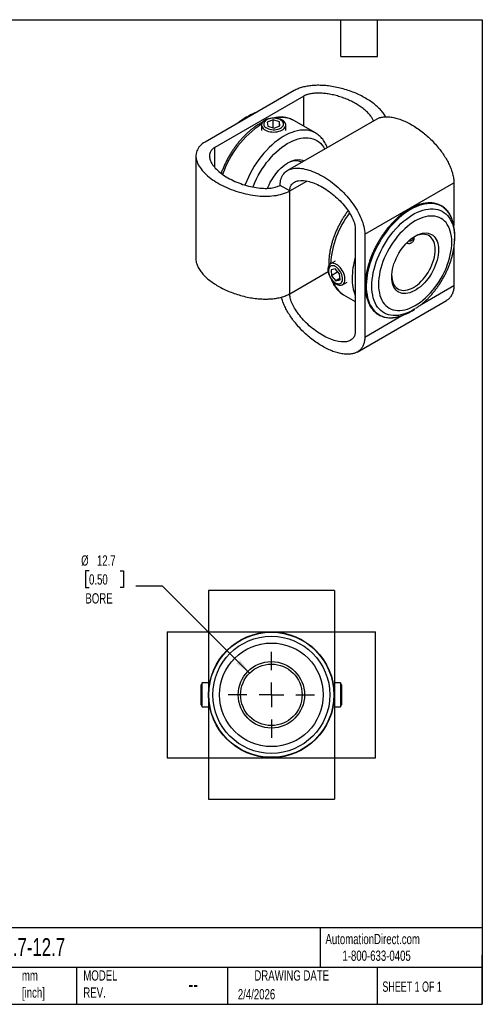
# Model space of a CAD drawing. Header units: millimetres. Extents: x 6 to 273, y 6 to 210.
# Tile 2 of 2: x 178 to 273, y 6 to 210. Entities that reach past the tile are written whole.
import ezdxf

# ---------------------------------------------------------------- set-up
doc = ezdxf.new("R2010")
doc.units = ezdxf.units.MM
doc.linetypes.add('SLD-Center', pattern=[19.05, 15.24, -1.27, 1.27, -1.27])
doc.linetypes.add('SLD-Solid', pattern=[0])
doc.layers.add('CENTER', color=40, linetype='SLD-Center')
doc.layers.add('DIMENSIONS', color=140, linetype='SLD-Solid', lineweight=25)
doc.layers.add('TEXT', color=140, linetype='SLD-Solid', lineweight=25)
doc.styles.add('SLDTEXTSTYLE0', font='TXT', dxfattribs={"width": 0.7})
doc.styles.add('SLDTEXTSTYLE1', font='TXT', dxfattribs={"width": 0.65})
doc.dimstyles.new('SLDDIMSTYLE3', dxfattribs={"dimtxt": 2.158008, "dimasz": 3.302, "dimexe": 0, "dimexo": 0.0625, "dimgap": 0.539502, "dimtad": 0, "dimtih": 1, "dimtoh": 1, "dimdec": 1, "dimrnd": 1e-09, "dimzin": 12, "dimdsep": 46, "dimtxsty": 'SLDTEXTSTYLE0', "dimsah": 1, "dimcen": 0, "dimadec": 0, "dimazin": 3, "dimtfac": 1, "dimtdec": 1, "dimtofl": 0, "dimtmove": 0, "dimatfit": 3, "dimfxl": 0, "dimfrac": 2, "dimtolj": 1, "dimtzin": 12, "dimarcsym": 0})

# ---------------------------------------------------------------- blocks, each defined once
blk = doc.blocks.new('_D_3')
at = {"layer": 'DIMENSIONS'}
for p, q in [((191.91, 95.79), (191.18, 95.79)), ((191.18, 95.79), (191.18, 92.36)), ((198.32, 95.79), (199.05, 95.79)), ((199.05, 95.79), (199.05, 92.36)), ((191.18, 92.36), (191.91, 92.36)), ((199.05, 92.36), (198.32, 92.36)), ((207.09, 92.66), (201.54, 92.66)), ((225.04, 74.71), (207.09, 92.66))]:
    blk.add_line(p, q, dxfattribs=at)
blk.add_solid([(225.04, 74.71), (223.06, 77.4), (222.35, 76.68)], dxfattribs=at)
at = {"layer": 'DIMENSIONS', "char_height": 2.117, "attachment_point": 1, "style": 'SLDTEXTSTYLE0'}
for s, insert in [('%%c', (190.28, 99)), ('12.7', (193.54, 99)), ('0.50', (191.91, 95.09)), ('BORE', (191.16, 91.18))]:
    blk.add_mtext(s, dxfattribs=dict(at, insert=insert))
blk = doc.blocks.new('SW_CENTERMARKSYMBOL_1')
at = {"layer": 'CENTER', "color": 0}
for p, q in [((0, 5.08), (0, 8.89)), ((0, 0), (0, 2.54)), ((-5.08, 0), (-8.89, 0)), ((0, 0), (-2.54, 0)), ((0, 0), (0, -2.54)), ((0, 0), (2.54, 0)), ((5.08, 0), (8.89, 0)), ((0, -5.08), (0, -8.89))]:
    blk.add_line(p, q, dxfattribs=at)

msp = doc.modelspace()

# ---------------------------------------------------------------- linework, layer by layer
for p, q in [((234.23, 194.92), (215.85, 184.3)), ((236.21, 193.77), (217.83, 183.16)), ((236.21, 187.55), (236.21, 193.77)), ((224.47, 189.47), (223.93, 189.14)), ((251.26, 189.05), (232.87, 178.44)), ((227.49, 187.82), (227.49, 186.65)), ((229.87, 188.86), (228.69, 188.38)), ((228.69, 188.38), (228.8, 187.55)), ((228.8, 187.55), (230.11, 187.19)), ((231.18, 188.5), (229.87, 188.86)), ((229.87, 187.26), (229.87, 188.86)), ((230.11, 187.19), (231.3, 187.67)), ((231.3, 187.67), (231.18, 188.5)), ((231.18, 187.62), (231.18, 188.5)), ((232.49, 186.65), (232.49, 187.82)), ((234.14, 188.75), (234.16, 188.74)), ((238.61, 186.17), (234.16, 188.74)), ((217.83, 179.11), (217.83, 183.16)), ((213.95, 181.43), (213.95, 160.2)), ((233.31, 174.22), (231.33, 175.36)), ((233.31, 174.22), (236.83, 176.25)), ((248.8, 165.28), (267.19, 175.89)), ((267.19, 175.89), (267.19, 167.05)), ((233.31, 152.99), (233.31, 174.22)), ((246.82, 166.42), (246.82, 145.19)), ((248.8, 165.28), (248.8, 144.05)), ((267.34, 164.08), (267.35, 164.71)), ((267.34, 164.44), (267.33, 163.89)), ((267.19, 162.47), (267.19, 154.66)), ((242.69, 159.74), (241.71, 159.17)), ((233.31, 152.99), (241.23, 157.56)), ((242.7, 158.12), (241.86, 157.94)), ((241.86, 157.94), (241.94, 156.72)), ((243.26, 157.49), (241.94, 156.72)), ((241.94, 156.72), (242.86, 155.68)), ((243.62, 157.09), (242.7, 158.12)), ((243.7, 155.86), (243.62, 157.09)), ((243.68, 156.16), (242.86, 155.68)), ((242.86, 155.68), (243.7, 155.86)), ((244.21, 154.84), (245.19, 155.41)), ((260.42, 150.76), (267.19, 154.66)), ((244.42, 152.79), (246.82, 151.41)), ((247.26, 140.97), (265.65, 151.59)), ((248.8, 144.05), (256.46, 148.47)), ((258.57, 149.49), (259.11, 149.83)), ((242.53, 91.72), (216.53, 91.72)), ((208.03, 83.22), (208.03, 57.22)), ((216.53, 83.22), (216.53, 57.22)), ((216.53, 83.22), (242.53, 83.22)), ((242.53, 83.22), (242.53, 57.22)), ((251.03, 57.22), (251.03, 83.22)), ((215.27, 72.72), (215.01, 72.27)), ((215.01, 68.16), (215.01, 72.27)), ((216.53, 72.72), (215.27, 72.72)), ((215.27, 67.72), (215.27, 72.72)), ((243.78, 72.72), (242.53, 72.72)), ((244.03, 72.27), (243.78, 72.72)), ((243.78, 72.72), (243.78, 67.72)), ((244.03, 72.27), (244.03, 68.16)), ((215.01, 68.16), (215.27, 67.72)), ((215.27, 67.72), (216.53, 67.72)), ((242.53, 67.72), (243.78, 67.72)), ((243.78, 67.72), (244.03, 68.16)), ((216.53, 57.22), (242.53, 57.22)), ((216.53, 48.72), (242.53, 48.72))]:
    msp.add_line(p, q)
at = {"flags": 128}
for points in [[(228.57, 189), (228.28, 188.87), (228.03, 188.71), (227.82, 188.53), (227.66, 188.33), (227.55, 188.13), (227.5, 187.91), (227.5, 187.7), (227.56, 187.48), (227.67, 187.28), (227.83, 187.09), (228.05, 186.91), (228.3, 186.75), (228.6, 186.62), (228.92, 186.51), (229.27, 186.43), (229.63, 186.39), (230.01, 186.37), (230.38, 186.39), (230.74, 186.44), (231.09, 186.52), (231.41, 186.63), (231.7, 186.76), (231.96, 186.92), (232.16, 187.1), (232.32, 187.3), (232.43, 187.5), (232.49, 187.72), (232.48, 187.93), (232.42, 188.15), (232.31, 188.35), (232.15, 188.54), (231.94, 188.72), (231.68, 188.88), (231.39, 189.01), (231.06, 189.12), (230.71, 189.2), (230.35, 189.24), (229.97, 189.26), (229.6, 189.24), (229.24, 189.19), (228.89, 189.11), (228.57, 189)], [(228.82, 189), (228.56, 188.88), (228.34, 188.73), (228.16, 188.56), (228.03, 188.38), (227.96, 188.19), (227.94, 187.99), (227.97, 187.8), (228.07, 187.61), (228.21, 187.43), (228.4, 187.27), (228.64, 187.13), (228.91, 187.02), (229.22, 186.93), (229.54, 186.87), (229.88, 186.84), (230.21, 186.85), (230.55, 186.88), (230.87, 186.95), (231.16, 187.05), (231.42, 187.17), (231.65, 187.32), (231.82, 187.49), (231.95, 187.67), (232.03, 187.86), (232.05, 188.06), (232.01, 188.25), (231.92, 188.44), (231.77, 188.62), (231.58, 188.78), (231.34, 188.92), (231.07, 189.03), (230.77, 189.12), (230.44, 189.18), (230.11, 189.21), (229.77, 189.2), (229.43, 189.17), (229.12, 189.1), (228.82, 189)], [(238.61, 186.17), (238.45, 186.26), (238.01, 186.46), (237.54, 186.61), (237.05, 186.72), (236.54, 186.77), (236.01, 186.77), (235.46, 186.73), (234.9, 186.64), (234.32, 186.49), (233.74, 186.3), (233.15, 186.06), (232.56, 185.77), (231.96, 185.44), (231.37, 185.06), (230.78, 184.64), (230.19, 184.18), (229.61, 183.68), (229.05, 183.15), (228.49, 182.58), (227.95, 181.98), (227.43, 181.34), (226.93, 180.68), (226.45, 180), (225.99, 179.3), (225.56, 178.57), (225.16, 177.84), (224.78, 177.08), (224.44, 176.32), (224.13, 175.56), (224.08, 175.43)], [(225.71, 175.01), (225.81, 175.25), (226.11, 175.97), (226.45, 176.69), (226.82, 177.39), (227.21, 178.09), (227.63, 178.76), (228.08, 179.42), (228.55, 180.05), (229.04, 180.66), (229.54, 181.24), (230.06, 181.78), (230.6, 182.3), (231.14, 182.78), (231.7, 183.22), (232.26, 183.62), (232.82, 183.97), (233.38, 184.29), (233.95, 184.56), (234.5, 184.78), (235.05, 184.96), (235.59, 185.08), (236.12, 185.16), (236.64, 185.19), (237.13, 185.17), (237.61, 185.11), (238.07, 184.99), (238.5, 184.82), (238.91, 184.61), (239.29, 184.35), (239.64, 184.05), (239.97, 183.7), (240.26, 183.31), (240.51, 182.88), (240.52, 182.86)], [(228.75, 174.75), (228.8, 174.89), (229.04, 175.45), (229.31, 176), (229.61, 176.53), (229.94, 177.05), (230.29, 177.55), (230.67, 178.02), (231.06, 178.47), (231.46, 178.88), (231.88, 179.25), (232.31, 179.59), (232.74, 179.88), (233.18, 180.13), (233.61, 180.34), (234.04, 180.5), (234.46, 180.61), (234.86, 180.66), (235.26, 180.67), (235.63, 180.63), (235.98, 180.54), (236.28, 180.41)], [(266.85, 168.27), (266.84, 168.31), (266.62, 168.82), (266.37, 169.3), (266.09, 169.73), (265.77, 170.12), (265.42, 170.47), (265.04, 170.78), (264.64, 171.04), (264.2, 171.25), (263.74, 171.41), (263.26, 171.53), (262.76, 171.59), (262.23, 171.61), (261.69, 171.58), (261.14, 171.5), (260.57, 171.37), (260, 171.19), (259.41, 170.96), (258.83, 170.69), (258.24, 170.37)], [(258.24, 170.37), (257.65, 170), (257.06, 169.6), (256.47, 169.15), (255.9, 168.67), (255.33, 168.14), (254.78, 167.59), (254.24, 167), (253.72, 166.38), (253.21, 165.73), (252.73, 165.05), (252.27, 164.36), (251.84, 163.65), (251.43, 162.92), (251.05, 162.18), (250.7, 161.42), (250.38, 160.66), (250.1, 159.9), (249.85, 159.14), (249.63, 158.38), (249.45, 157.63), (249.31, 156.88), (249.21, 156.15), (249.14, 155.43), (249.11, 154.73), (249.12, 154.06), (249.17, 153.41), (249.26, 152.78), (249.38, 152.18), (249.54, 151.62), (249.74, 151.09), (249.97, 150.6), (250.24, 150.14), (250.54, 149.73), (250.87, 149.36), (251.24, 149.03), (251.63, 148.75), (252.05, 148.51), (252.5, 148.33), (252.97, 148.19), (253.46, 148.1), (253.98, 148.05), (254.51, 148.06), (255.05, 148.12), (255.34, 148.17)], [(259.11, 149.83), (259.08, 149.81), (258.51, 149.48), (257.94, 149.2), (257.38, 148.96), (256.82, 148.77), (256.27, 148.62), (255.73, 148.53), (255.2, 148.48), (254.69, 148.49), (254.2, 148.54), (253.73, 148.64), (253.28, 148.79), (252.86, 148.99), (252.46, 149.23), (252.09, 149.52), (251.75, 149.86), (251.45, 150.24), (251.17, 150.66), (250.93, 151.11), (250.73, 151.61), (250.56, 152.14), (250.43, 152.71), (250.33, 153.3), (250.27, 153.93), (250.26, 154.57), (250.27, 155.24), (250.33, 155.93), (250.43, 156.64), (250.56, 157.36), (250.73, 158.08), (250.93, 158.82), (251.17, 159.55), (251.45, 160.29), (251.75, 161.02), (252.09, 161.75), (252.46, 162.47), (252.86, 163.17), (253.28, 163.86), (253.73, 164.52), (254.2, 165.17), (254.69, 165.79), (255.2, 166.38), (255.73, 166.94), (256.27, 167.47), (256.82, 167.96), (257.38, 168.41), (257.94, 168.83), (258.51, 169.2), (259.08, 169.53), (259.65, 169.82), (260.22, 170.05), (260.78, 170.25), (261.33, 170.39), (261.87, 170.48), (262.39, 170.53), (262.9, 170.53), (263.39, 170.47), (263.87, 170.37), (264.31, 170.22), (264.74, 170.03), (265.13, 169.78), (265.5, 169.49), (265.84, 169.16), (266.15, 168.78), (266.42, 168.36), (266.66, 167.9), (266.87, 167.4), (267.04, 166.87), (267.17, 166.3), (267.26, 165.71), (267.32, 165.09), (267.34, 164.44), (267.34, 164.44)], [(251.63, 154.91), (251.65, 154.3), (251.71, 153.71), (251.81, 153.16), (251.94, 152.63), (252.11, 152.14), (252.32, 151.68), (252.56, 151.26), (252.83, 150.89), (253.14, 150.55), (253.48, 150.26), (253.85, 150.02), (254.24, 149.82), (254.66, 149.67), (255.11, 149.57), (255.57, 149.52), (256.05, 149.52), (256.55, 149.57), (257.06, 149.67), (257.59, 149.82), (258.12, 150.01), (258.66, 150.26), (259.19, 150.55), (259.73, 150.88), (260.27, 151.26), (260.8, 151.67), (261.32, 152.13), (261.84, 152.62), (262.34, 153.15), (262.82, 153.71), (263.28, 154.29), (263.73, 154.9), (264.15, 155.54), (264.54, 156.19), (264.91, 156.86), (265.25, 157.54), (265.56, 158.23), (265.83, 158.92), (266.07, 159.62), (266.28, 160.32), (266.45, 161.01), (266.58, 161.69), (266.68, 162.35), (266.74, 163.01), (266.76, 163.64), (266.74, 164.25), (266.68, 164.84), (266.58, 165.4), (266.45, 165.92), (266.28, 166.42), (266.07, 166.87), (265.83, 167.29), (265.56, 167.67), (265.25, 168), (264.91, 168.29), (264.54, 168.54), (264.15, 168.73), (263.73, 168.88), (263.28, 168.98), (262.82, 169.03), (262.34, 169.03), (261.84, 168.98), (261.32, 168.88), (260.8, 168.74), (260.27, 168.54), (259.73, 168.3), (259.19, 168.01), (258.66, 167.67), (258.12, 167.3), (257.59, 166.88), (257.06, 166.42), (256.55, 165.93), (256.05, 165.41), (255.57, 164.85), (255.11, 164.26), (254.66, 163.65), (254.24, 163.02), (253.85, 162.36), (253.48, 161.7), (253.14, 161.02), (252.83, 160.33), (252.56, 159.63), (252.32, 158.93), (252.11, 158.24), (251.94, 157.55), (251.81, 156.87), (251.71, 156.2), (251.65, 155.55), (251.63, 154.91)], [(254.35, 156.48), (254.37, 156.99), (254.43, 157.52), (254.53, 158.07), (254.66, 158.62), (254.83, 159.18), (255.04, 159.75), (255.28, 160.3), (255.55, 160.85), (255.85, 161.39), (256.17, 161.91), (256.53, 162.4), (256.9, 162.88), (257.29, 163.32), (257.7, 163.73), (258.12, 164.11), (258.54, 164.44), (258.98, 164.74), (259.41, 164.99), (259.85, 165.2), (260.27, 165.35), (260.69, 165.46), (261.1, 165.52), (261.49, 165.53), (261.86, 165.49), (262.21, 165.39), (262.54, 165.25), (262.84, 165.06), (263.11, 164.83), (263.35, 164.55), (263.56, 164.22), (263.73, 163.86), (263.86, 163.46), (263.96, 163.03), (264.02, 162.56), (264.04, 162.07), (264.02, 161.56), (263.96, 161.03), (263.86, 160.48), (263.73, 159.93), (263.56, 159.37), (263.35, 158.81), (263.11, 158.25), (262.84, 157.7), (262.54, 157.17), (262.21, 156.65), (261.86, 156.15), (261.49, 155.68), (261.1, 155.23), (260.69, 154.82), (260.27, 154.45), (259.85, 154.11), (259.41, 153.81), (258.98, 153.56), (258.54, 153.36), (258.12, 153.2), (257.7, 153.09), (257.29, 153.04), (256.9, 153.03), (256.53, 153.07), (256.17, 153.16), (255.85, 153.3), (255.55, 153.49), (255.28, 153.73), (255.04, 154.01), (254.83, 154.33), (254.66, 154.69), (254.53, 155.09), (254.43, 155.53), (254.37, 155.99), (254.35, 156.48)], [(254.35, 156.69), (254.37, 156.42), (254.43, 155.98), (254.52, 155.57), (254.65, 155.19), (254.82, 154.85), (255.02, 154.55), (255.26, 154.29), (255.52, 154.07), (255.82, 153.9), (256.14, 153.78), (256.48, 153.71), (256.84, 153.68), (257.22, 153.71), (257.61, 153.78), (258.02, 153.91), (258.43, 154.08), (258.84, 154.3), (259.26, 154.56), (259.67, 154.86), (260.07, 155.2), (260.46, 155.58), (260.84, 156), (261.21, 156.44), (261.55, 156.91), (261.87, 157.4), (262.16, 157.9), (262.42, 158.43), (262.66, 158.96), (262.86, 159.49), (263.03, 160.03), (263.16, 160.56), (263.25, 161.08), (263.31, 161.58), (263.33, 162.07), (263.31, 162.54), (263.25, 162.98), (263.16, 163.39), (263.03, 163.77), (262.86, 164.11), (262.66, 164.41), (262.42, 164.67), (262.16, 164.89), (261.87, 165.06), (261.55, 165.18), (261.21, 165.25), (260.84, 165.28), (260.46, 165.25), (260.07, 165.18), (259.67, 165.05), (259.26, 164.88), (259, 164.76)], [(242.2, 155.6), (242.45, 155.35), (242.7, 155.14), (242.97, 154.96), (243.23, 154.83), (243.49, 154.76), (243.73, 154.73), (243.96, 154.75), (244.17, 154.82), (244.35, 154.94), (244.49, 155.11), (244.61, 155.32), (244.69, 155.57), (244.72, 155.85), (244.72, 156.15), (244.68, 156.48), (244.6, 156.81), (244.49, 157.15), (244.34, 157.49), (244.16, 157.82), (243.95, 158.13), (243.72, 158.41), (243.47, 158.66), (243.22, 158.88), (242.95, 159.05), (242.69, 159.18), (242.43, 159.26), (242.19, 159.29), (241.96, 159.27), (241.75, 159.2), (241.57, 159.07), (241.43, 158.91), (241.31, 158.7), (241.24, 158.45), (241.2, 158.17), (241.2, 157.86), (241.24, 157.54), (241.32, 157.2), (241.43, 156.86), (241.58, 156.52), (241.76, 156.2), (241.97, 155.89), (242.2, 155.6)], [(242.15, 155.75), (242.38, 155.52), (242.61, 155.33), (242.85, 155.18), (243.09, 155.08), (243.32, 155.03), (243.53, 155.03), (243.73, 155.08), (243.9, 155.19), (244.03, 155.33), (244.14, 155.52), (244.2, 155.75), (244.23, 156.01), (244.22, 156.3), (244.17, 156.6), (244.08, 156.91), (243.95, 157.21), (243.8, 157.51), (243.61, 157.8), (243.4, 158.06), (243.18, 158.28), (242.94, 158.47), (242.7, 158.62), (242.47, 158.72), (242.24, 158.77), (242.02, 158.77), (241.83, 158.72), (241.66, 158.62), (241.52, 158.47), (241.42, 158.28), (241.35, 158.05), (241.33, 157.79), (241.34, 157.51), (241.39, 157.21), (241.48, 156.9), (241.6, 156.59), (241.76, 156.29), (241.95, 156.01), (242.15, 155.75)]]:
    msp.add_lwpolyline(points, dxfattribs=at)
for radius in [12.97, 12.9, 12.08, 10.69, 6.85, 6.35]:
    msp.add_circle((229.53, 70.22), radius)
for centre, radius, start, end in [((231.05, 177.7), 13.47, 121.9213, 128.7631), ((231.94, 177.44), 14.16, 120.2636, 129.0302), ((229.98, 180.83), 10.24, 109.3712, 120.3654), ((231.71, 184.23), 5.14, 61.8224, 103.3026), ((238.5, 171.22), 20.07, 123.2008, 161.4233), ((234.48, 177.29), 3.12, 65.3649, 122.9619), ((261.42, 157.85), 19.73, 143.1459, 176.11), ((257.78, 165.18), 9.59, 357.2283, 18.8409), ((258.15, 164.62), 0.728, 250.9173, 5.2579), ((261.9, 155.99), 15.71, 163.6239, 179.337), ((247.06, 157.12), 5.07, 197.9086, 238.6701), ((255.2, 155.99), 9.02, 178.8444, 201.6886), ((253.25, 157.86), 9.91, 282.208, 302.4644)]:
    msp.add_arc(centre, radius, start, end)
for points, knots in [([(253.08, 189.52), (253.05, 189.58), (252.9, 189.91), (252.47, 190.5), (251.8, 191.26), (250.98, 191.99), (250.04, 192.69), (248.99, 193.35), (247.85, 193.96), (246.64, 194.5), (245.36, 194.97), (244.05, 195.36), (242.7, 195.67), (241.42, 195.88), (240.2, 195.99), (239.07, 196.02), (237.97, 195.97), (236.91, 195.84), (235.92, 195.62), (235.01, 195.32), (234.49, 195.05), (234.23, 194.92)], [0, 0, 0, 0, 0.014262, 0.0733806, 0.1341378, 0.1962308, 0.2592545, 0.3227559, 0.3862573, 0.4492809, 0.511374, 0.5721312, 0.6312498, 0.6885279, 0.7361281, 0.7823744, 0.8273778, 0.8713921, 0.9146602, 0.957448, 1, 1, 1, 1]), ([(250.59, 188.67), (250.51, 188.84), (250.34, 189.24), (249.92, 189.83), (249.36, 190.45), (248.68, 191.06), (247.89, 191.65), (247.01, 192.21), (246.05, 192.72), (245.03, 193.17), (243.97, 193.57), (242.89, 193.89), (241.82, 194.13), (240.78, 194.3), (239.79, 194.39), (238.88, 194.4), (238.06, 194.34), (237.34, 194.21), (236.71, 194.03), (236.38, 193.86), (236.21, 193.77)], [0, 0, 0, 0, 0.049244, 0.108934, 0.171794, 0.23714, 0.304169, 0.372048, 0.439928, 0.506957, 0.572303, 0.635163, 0.694853, 0.750764, 0.80241, 0.849547, 0.89221, 0.930809, 0.966272, 1, 1, 1, 1]), ([(223.93, 189.13), (223.83, 189.07), (223.54, 188.89), (223.1, 188.59), (222.76, 188.32), (222.61, 188.21)], [0, 0, 0, 0, 0.2185518, 0.6576828, 1, 1, 1, 1]), ([(234.13, 188.75), (234.07, 188.79), (233.86, 188.91), (233.49, 189.07), (233.02, 189.23), (232.53, 189.34), (232.03, 189.41), (231.51, 189.44), (230.97, 189.42), (230.44, 189.35), (230.09, 189.28), (229.92, 189.24)], [0, 0, 0, 0, 0.054626, 0.172158, 0.289758, 0.407804, 0.526614, 0.646419, 0.767341, 0.889388, 1, 1, 1, 1]), ([(251.26, 189.04), (251.43, 189.13), (251.79, 189.33), (252.48, 189.49), (253.3, 189.56), (254.24, 189.48), (255.24, 189.27), (256.28, 188.93), (257.36, 188.47), (258.45, 187.89), (259.55, 187.21), (260.62, 186.43), (261.67, 185.56), (262.67, 184.61), (263.61, 183.61), (264.43, 182.59), (265.13, 181.6), (265.73, 180.63), (266.23, 179.66), (266.65, 178.68), (266.95, 177.71), (267.15, 176.76), (267.17, 176.18), (267.19, 175.89)], [0, 0, 0, 0, 0.035689, 0.077777, 0.128421, 0.180693, 0.234414, 0.289316, 0.345041, 0.401188, 0.457336, 0.51306, 0.567962, 0.621683, 0.673955, 0.7246, 0.766687, 0.807578, 0.847369, 0.886286, 0.924544, 0.962376, 1, 1, 1, 1]), ([(227.76, 188.44), (227.69, 188.4), (227.43, 188.28), (226.98, 188.01), (226.41, 187.65), (225.84, 187.24), (225.27, 186.8), (224.72, 186.32), (224.18, 185.81), (223.65, 185.27), (223.14, 184.7), (222.65, 184.1), (222.17, 183.48), (221.71, 182.84), (221.28, 182.18), (220.86, 181.5), (220.48, 180.81), (220.12, 180.1), (219.78, 179.39), (219.48, 178.66), (219.28, 178.15), (219.19, 177.88), (219.18, 177.85)], [0, 0, 0, 0, 0.018166, 0.072592, 0.127033, 0.181452, 0.235831, 0.290162, 0.34444, 0.398667, 0.452847, 0.506985, 0.561088, 0.615165, 0.669223, 0.72327, 0.777315, 0.831366, 0.885429, 0.939513, 0.993627, 1, 1, 1, 1]), ([(241.07, 183.17), (241.07, 183.17), (241.01, 183.36), (240.84, 183.7), (240.58, 184.2), (240.29, 184.65), (239.96, 185.07), (239.6, 185.44), (239.21, 185.78), (238.88, 186.02), (238.67, 186.13), (238.6, 186.17)], [0, 0, 0, 0, 0.000836, 0.13996, 0.277758, 0.413996, 0.548558, 0.681475, 0.812935, 0.943261, 1, 1, 1, 1]), ([(215.85, 184.3), (215.42, 184.05), (215.06, 183.77), (214.49, 183.15), (214.28, 182.81), (213.87, 181.75), (213.9, 180.98), (214.47, 179.43), (215.02, 178.64), (216.52, 177.14), (217.47, 176.42), (219.67, 175.16), (220.91, 174.61), (223.51, 173.74), (224.87, 173.43), (227.56, 173.09), (228.89, 173.08), (230.73, 173.31), (231.31, 173.43), (232.39, 173.76), (232.89, 173.97), (233.31, 174.22)], [0, 0, 0, 0, 0.19635, 0.19635, 0.392699, 0.392699, 0.785398, 0.785398, 1.178097, 1.178097, 1.570796, 1.570796, 1.963495, 1.963495, 2.356194, 2.356194, 2.748894, 2.748894, 2.945243, 2.945243, 3.141593, 3.141593, 3.141593, 3.141593]), ([(217.83, 183.16), (217.6, 183.03), (217.41, 182.87), (217.08, 182.53), (216.96, 182.33), (216.79, 181.89), (216.75, 181.64), (216.76, 181.12), (216.82, 180.83), (217.14, 179.95), (217.57, 179.32), (218.81, 178.08), (219.62, 177.47), (221.48, 176.4), (222.53, 175.93), (224.68, 175.21), (225.78, 174.97), (227.31, 174.78), (227.8, 174.75), (228.71, 174.74), (229.13, 174.76), (229.9, 174.86), (230.24, 174.93), (230.84, 175.12), (231.11, 175.23), (231.33, 175.36)], [0, 0, 0, 0, 0.19635, 0.19635, 0.392699, 0.392699, 0.589049, 0.589049, 0.785398, 0.785398, 1.178097, 1.178097, 1.570796, 1.570796, 1.963495, 1.963495, 2.356194, 2.356194, 2.552544, 2.552544, 2.748894, 2.748894, 2.945243, 2.945243, 3.141593, 3.141593, 3.141593, 3.141593]), ([(231.33, 175.36), (231.33, 175.86), (231.4, 176.31), (231.65, 177.12), (231.84, 177.47), (232.56, 178.35), (233.24, 178.71), (234.87, 178.99), (235.82, 178.91), (237.87, 178.37), (238.97, 177.9), (241.17, 176.63), (242.26, 175.83), (244.31, 174.01), (245.27, 172.99), (246.9, 170.83), (247.58, 169.68), (248.29, 167.97), (248.48, 167.41), (248.73, 166.31), (248.8, 165.77), (248.8, 165.28)], [0, 0, 0, 0, 0.19635, 0.19635, 0.392699, 0.392699, 0.785398, 0.785398, 1.178097, 1.178097, 1.570796, 1.570796, 1.963495, 1.963495, 2.356194, 2.356194, 2.748894, 2.748894, 2.945243, 2.945243, 3.141593, 3.141593, 3.141593, 3.141593]), ([(233.31, 174.22), (233.31, 174.48), (233.35, 174.73), (233.49, 175.18), (233.6, 175.39), (233.9, 175.76), (234.09, 175.91), (234.55, 176.17), (234.82, 176.26), (235.75, 176.42), (236.51, 176.36), (238.21, 175.91), (239.14, 175.51), (241, 174.44), (241.93, 173.76), (243.62, 172.26), (244.39, 171.43), (245.31, 170.2), (245.58, 169.8), (246.05, 169.01), (246.24, 168.63), (246.54, 167.92), (246.64, 167.59), (246.79, 166.97), (246.82, 166.69), (246.82, 166.42)], [0, 0, 0, 0, 0.19635, 0.19635, 0.392699, 0.392699, 0.589049, 0.589049, 0.785398, 0.785398, 1.178097, 1.178097, 1.570796, 1.570796, 1.963495, 1.963495, 2.356194, 2.356194, 2.552544, 2.552544, 2.748894, 2.748894, 2.945243, 2.945243, 3.141593, 3.141593, 3.141593, 3.141593]), ([(266.84, 168.31), (266.83, 168.36), (266.75, 168.58), (266.58, 168.95), (266.34, 169.4), (266.06, 169.82), (265.75, 170.2), (265.42, 170.54), (265.06, 170.84), (264.67, 171.1), (264.26, 171.31), (263.82, 171.49), (263.36, 171.62), (262.89, 171.7), (262.4, 171.75), (261.89, 171.74), (261.36, 171.7), (260.83, 171.6), (260.28, 171.47), (259.73, 171.29), (259.17, 171.07), (258.6, 170.8), (258.22, 170.59), (258.03, 170.49)], [0, 0, 0, 0, 0.014085, 0.063657, 0.113146, 0.16253, 0.21179, 0.26092, 0.309927, 0.358839, 0.407696, 0.456544, 0.505423, 0.554379, 0.603444, 0.652631, 0.70194, 0.751358, 0.800863, 0.850434, 0.90005, 0.949694, 1, 1, 1, 1]), ([(245.34, 170.13), (245.32, 170.1), (245.15, 169.88), (244.83, 169.42), (244.4, 168.76), (243.99, 168.08), (243.6, 167.38), (243.24, 166.68), (242.91, 165.96), (242.61, 165.24), (242.34, 164.51), (242.1, 163.78), (241.9, 163.05), (241.72, 162.33), (241.58, 161.6), (241.48, 160.89), (241.41, 160.19), (241.38, 159.64), (241.38, 159.2), (241.38, 158.98), (241.38, 158.85), (241.39, 158.84)], [0, 0, 0, 0, 0.006921, 0.068854, 0.13076, 0.19265, 0.254538, 0.316436, 0.378355, 0.440308, 0.502309, 0.564372, 0.626509, 0.688732, 0.75105, 0.813473, 0.876, 0.938629, 0.962919, 0.996263, 1, 1, 1, 1]), ([(258.03, 170.49), (257.94, 170.43), (257.65, 170.26), (257.17, 169.95), (256.61, 169.55), (256.06, 169.11), (255.52, 168.63), (254.98, 168.12), (254.46, 167.59), (253.95, 167.02), (253.45, 166.43), (252.97, 165.81), (252.52, 165.17), (252.08, 164.51), (251.67, 163.84), (251.28, 163.15), (250.91, 162.44), (250.57, 161.73), (250.27, 161.01), (249.99, 160.29), (249.74, 159.56), (249.52, 158.84), (249.33, 158.12), (249.18, 157.41), (249.06, 156.7), (248.97, 156.01), (248.92, 155.33), (248.9, 154.67), (248.92, 154.03), (248.97, 153.41), (249.06, 152.81), (249.18, 152.24), (249.34, 151.7), (249.53, 151.18), (249.75, 150.71), (250, 150.26), (250.29, 149.85), (250.6, 149.48), (250.95, 149.16), (251.32, 148.87), (251.71, 148.62), (252.13, 148.41), (252.57, 148.25), (253.03, 148.13), (253.51, 148.06), (254.01, 148.03), (254.52, 148.05), (254.96, 148.09), (255.22, 148.14), (255.31, 148.16)], [0, 0, 0, 0, 0.011495, 0.03331, 0.055123, 0.076931, 0.098735, 0.120534, 0.142328, 0.164118, 0.185905, 0.207688, 0.229469, 0.251248, 0.273026, 0.294804, 0.316582, 0.338361, 0.360142, 0.381925, 0.403711, 0.425501, 0.447296, 0.469096, 0.490902, 0.512714, 0.534532, 0.556355, 0.578184, 0.600017, 0.621849, 0.643677, 0.665493, 0.687291, 0.70906, 0.730789, 0.75247, 0.774096, 0.795664, 0.817181, 0.83866, 0.860121, 0.881582, 0.903063, 0.924581, 0.94615, 0.967774, 0.98945, 1, 1, 1, 1]), ([(257.46, 163.48), (257.53, 163.45), (257.68, 163.4), (257.92, 163.38), (258.16, 163.4), (258.4, 163.49), (258.61, 163.62), (258.79, 163.8), (258.92, 164.03), (259, 164.29), (259.03, 164.53), (259.01, 164.68), (259, 164.73)], [0, 0, 0, 0, 0.086654, 0.188965, 0.292907, 0.396867, 0.506181, 0.615482, 0.725839, 0.836169, 0.937561, 1, 1, 1, 1]), ([(259.26, 149.93), (259.33, 149.97), (259.6, 150.14), (260.05, 150.46), (260.62, 150.91), (261.18, 151.39), (261.72, 151.9), (262.24, 152.44), (262.75, 153.01), (263.24, 153.61), (263.71, 154.22), (264.15, 154.86), (264.58, 155.52), (264.97, 156.2), (265.35, 156.89), (265.69, 157.59), (266, 158.3), (266.29, 159.02), (266.54, 159.74), (266.76, 160.47), (266.95, 161.2), (267.1, 161.92), (267.22, 162.64), (267.29, 163.29), (267.32, 163.7), (267.32, 163.88)], [0, 0, 0, 0, 0.016338, 0.061867, 0.107353, 0.152763, 0.198085, 0.243314, 0.288456, 0.333521, 0.378521, 0.423473, 0.468393, 0.513299, 0.558209, 0.603137, 0.648099, 0.693115, 0.738202, 0.783378, 0.82866, 0.87406, 0.91959, 0.965252, 1, 1, 1, 1]), ([(213.96, 160.2), (213.97, 160.01), (213.98, 159.6), (214.18, 158.93), (214.54, 158.18), (215.07, 157.41), (215.75, 156.65), (216.57, 155.91), (217.51, 155.21), (218.56, 154.55), (219.7, 153.95), (220.91, 153.41), (222.19, 152.93), (223.5, 152.54), (224.84, 152.23), (226.13, 152.03), (227.35, 151.91), (228.48, 151.88), (229.58, 151.93), (230.64, 152.06), (231.63, 152.28), (232.54, 152.59), (233.06, 152.85), (233.31, 152.99)], [0, 0, 0, 0, 0.035715, 0.077801, 0.128444, 0.180715, 0.234434, 0.289335, 0.345058, 0.401204, 0.45735, 0.513073, 0.567974, 0.621693, 0.673964, 0.724607, 0.766694, 0.807583, 0.847373, 0.886289, 0.924546, 0.962377, 1, 1, 1, 1]), ([(241.88, 156.04), (241.9, 155.97), (241.99, 155.7), (242.18, 155.28), (242.44, 154.79), (242.74, 154.33), (243.06, 153.91), (243.42, 153.53), (243.81, 153.2), (244.14, 152.96), (244.35, 152.84), (244.42, 152.8)], [0, 0, 0, 0, 0.054649, 0.186107, 0.316324, 0.445074, 0.572243, 0.697854, 0.822079, 0.945217, 1, 1, 1, 1]), ([(267.19, 154.66), (267.17, 154.39), (267.15, 153.83), (266.95, 153.12), (266.65, 152.5), (266.23, 152), (265.89, 151.71), (265.67, 151.61), (265.64, 151.59)], [0, 0, 0, 0, 0.190382, 0.38182, 0.575406, 0.77233, 0.973681, 1, 1, 1, 1]), ([(246.82, 145.19), (246.82, 144.93), (246.79, 144.68), (246.64, 144.23), (246.54, 144.02), (246.24, 143.66), (246.05, 143.5), (245.58, 143.25), (245.31, 143.15), (244.39, 142.99), (243.62, 143.05), (241.93, 143.5), (241, 143.9), (239.14, 144.97), (238.21, 145.65), (236.51, 147.15), (235.75, 147.98), (234.82, 149.21), (234.55, 149.62), (234.09, 150.4), (233.9, 150.78), (233.6, 151.49), (233.49, 151.82), (233.35, 152.44), (233.31, 152.73), (233.31, 152.99)], [0, 0, 0, 0, 0.19635, 0.19635, 0.392699, 0.392699, 0.589049, 0.589049, 0.785398, 0.785398, 1.178097, 1.178097, 1.570796, 1.570796, 1.963495, 1.963495, 2.356194, 2.356194, 2.552544, 2.552544, 2.748894, 2.748894, 2.945243, 2.945243, 3.141593, 3.141593, 3.141593, 3.141593]), ([(248.8, 144.05), (248.79, 143.77), (248.76, 143.22), (248.57, 142.5), (248.26, 141.89), (247.85, 141.38), (247.34, 140.99), (246.75, 140.71), (246.04, 140.53), (245.22, 140.47), (244.28, 140.54), (243.28, 140.75), (242.24, 141.09), (241.16, 141.55), (240.07, 142.13), (238.97, 142.82), (237.9, 143.6), (236.85, 144.47), (235.85, 145.41), (234.91, 146.42), (234.09, 147.43), (233.39, 148.43), (232.79, 149.39), (232.29, 150.37), (231.87, 151.34), (231.68, 151.98), (231.59, 152.29)], [0, 0, 0, 0, 0.033557, 0.067301, 0.101423, 0.136133, 0.171624, 0.208095, 0.245633, 0.290804, 0.337426, 0.385341, 0.434309, 0.48401, 0.534089, 0.584168, 0.633869, 0.682837, 0.730752, 0.777374, 0.822545, 0.860083, 0.896554, 0.932045, 0.966755, 1, 1, 1, 1]), ([(216.53, 91.72), (216.53, 91.72), (216.53, 91.52), (216.53, 90.74), (216.53, 90.16), (216.53, 88.67), (216.53, 87.75), (216.53, 86.16), (216.53, 85.6), (216.53, 84.43), (216.53, 83.82), (216.53, 83.22)], [1.570796, 1.570796, 1.570796, 1.570796, 1.963495, 1.963495, 2.356194, 2.356194, 2.748894, 2.748894, 2.945243, 2.945243, 3.141593, 3.141593, 3.141593, 3.141593]), ([(242.53, 91.72), (242.53, 91.72), (242.53, 91.52), (242.53, 90.74), (242.53, 90.16), (242.53, 88.67), (242.53, 87.75), (242.53, 86.16), (242.53, 85.6), (242.53, 84.43), (242.53, 83.82), (242.53, 83.22)], [1.570796, 1.570796, 1.570796, 1.570796, 1.963495, 1.963495, 2.356194, 2.356194, 2.748894, 2.748894, 2.945243, 2.945243, 3.141593, 3.141593, 3.141593, 3.141593]), ([(208.03, 83.22), (208.03, 83.22), (208.23, 83.22), (209.01, 83.22), (209.59, 83.22), (211.08, 83.22), (212, 83.22), (213.59, 83.22), (214.15, 83.22), (215.32, 83.22), (215.92, 83.22), (216.53, 83.22)], [1.570796, 1.570796, 1.570796, 1.570796, 1.963495, 1.963495, 2.356194, 2.356194, 2.748894, 2.748894, 2.945243, 2.945243, 3.141593, 3.141593, 3.141593, 3.141593]), ([(242.53, 83.22), (243.14, 83.22), (243.74, 83.22), (244.91, 83.22), (245.47, 83.22), (247.06, 83.22), (247.98, 83.22), (249.47, 83.22), (250.05, 83.22), (250.83, 83.22), (251.03, 83.22), (251.03, 83.22)], [0, 0, 0, 0, 0.19635, 0.19635, 0.392699, 0.392699, 0.785398, 0.785398, 1.178097, 1.178097, 1.570796, 1.570796, 1.570796, 1.570796]), ([(208.03, 57.22), (208.03, 57.22), (208.23, 57.22), (209.01, 57.22), (209.59, 57.22), (211.08, 57.22), (212, 57.22), (213.59, 57.22), (214.15, 57.22), (215.32, 57.22), (215.92, 57.22), (216.53, 57.22)], [1.570796, 1.570796, 1.570796, 1.570796, 1.963495, 1.963495, 2.356194, 2.356194, 2.748894, 2.748894, 2.945243, 2.945243, 3.141593, 3.141593, 3.141593, 3.141593]), ([(216.53, 57.22), (216.53, 56.61), (216.53, 56.01), (216.53, 54.84), (216.53, 54.28), (216.53, 52.69), (216.53, 51.77), (216.53, 50.28), (216.53, 49.7), (216.53, 48.92), (216.53, 48.72), (216.53, 48.72)], [0, 0, 0, 0, 0.19635, 0.19635, 0.392699, 0.392699, 0.785398, 0.785398, 1.178097, 1.178097, 1.570796, 1.570796, 1.570796, 1.570796]), ([(242.53, 57.22), (242.53, 56.61), (242.53, 56.01), (242.53, 54.84), (242.53, 54.28), (242.53, 52.69), (242.53, 51.77), (242.53, 50.28), (242.53, 49.7), (242.53, 48.92), (242.53, 48.72), (242.53, 48.72)], [0, 0, 0, 0, 0.19635, 0.19635, 0.392699, 0.392699, 0.785398, 0.785398, 1.178097, 1.178097, 1.570796, 1.570796, 1.570796, 1.570796]), ([(242.53, 57.22), (243.14, 57.22), (243.74, 57.22), (244.91, 57.22), (245.47, 57.22), (247.06, 57.22), (247.98, 57.22), (249.47, 57.22), (250.05, 57.22), (250.83, 57.22), (251.03, 57.22), (251.03, 57.22)], [0, 0, 0, 0, 0.19635, 0.19635, 0.392699, 0.392699, 0.785398, 0.785398, 1.178097, 1.178097, 1.570796, 1.570796, 1.570796, 1.570796])]:
    msp.add_open_spline(points, degree=3, knots=knots)
at = {"layer": 'TEXT'}
for p, q in [((6.35, 209.55), (273.05, 209.55)), ((243.84, 201.93), (243.84, 209.55)), ((251.46, 201.93), (251.46, 209.55)), ((273.05, 209.55), (273.05, 6.35)), ((243.84, 201.93), (251.46, 201.93)), ((273.05, 22.13), (6.35, 22.13)), ((239.58, 22.13), (239.58, 13.97)), ((273.05, 6.35), (273.05, 16.51)), ((273.05, 13.97), (6.35, 13.97)), ((189.3, 13.97), (189.3, 6.35)), ((220.47, 13.97), (220.47, 6.35)), ((251.35, 13.97), (251.35, 6.35)), ((6.35, 6.35), (273.05, 6.35))]:
    msp.add_line(p, q, dxfattribs=at)

# ---------------------------------------------------------------- block references
at = {"layer": 'CENTER'}
msp.add_blockref('SW_CENTERMARKSYMBOL_1', (229.53, 70.22), dxfattribs=at)

# ---------------------------------------------------------------- texts
at = {"layer": 'TEXT'}
for s, insert, char_height, attachment_point, style in [('AutomationDirect.com', (240.69, 20.88), 2.1167, 1, 'SLDTEXTSTYLE0'), ('SFC-48-12.7-12.7', (159.21, 20), 3.7042, 1, 'SLDTEXTSTYLE0'), ('1-800-633-0405', (244.19, 17.44), 2.1167, 1, 'SLDTEXTSTYLE0'), ('mm^J[inch]', (178.06, 13.36), 2.117, 1, 'SLDTEXTSTYLE0'), ('MODEL ^JREV.', (190.73, 13.36), 2.1167, 1, 'SLDTEXTSTYLE0'), ('DRAWING DATE', (233.73, 13.36), 2.1167, 2, 'SLDTEXTSTYLE0'), ('--', (212.43, 12.08), 3.175, 1, 'SLDTEXTSTYLE0'), ('SHEET 1 OF 1', (252.44, 11.05), 2.1167, 1, 'SLDTEXTSTYLE1'), ('2/4/2026', (222.61, 9.49), 2.117, 1, 'SLDTEXTSTYLE0')]:
    msp.add_mtext(s, dxfattribs=dict(at, insert=insert, char_height=char_height, attachment_point=attachment_point, style=style))

# ---------------------------------------------------------------- dimensions: what is measured, and where the dimension line sits
at = {"layer": 'DIMENSIONS'}
dim = msp.add_diameter_dim_2p(p1=(234.02, 65.73), p2=(225.04, 74.71), text='<>\\PBORE', dimstyle='SLDDIMSTYLE3', dxfattribs=at)
dim.commit()
dim.dimension.update_dxf_attribs({"geometry": '_D_3', "text_midpoint": (195.11, 93.77), "dimtype": 163})

doc.saveas('drawing.dxf')
